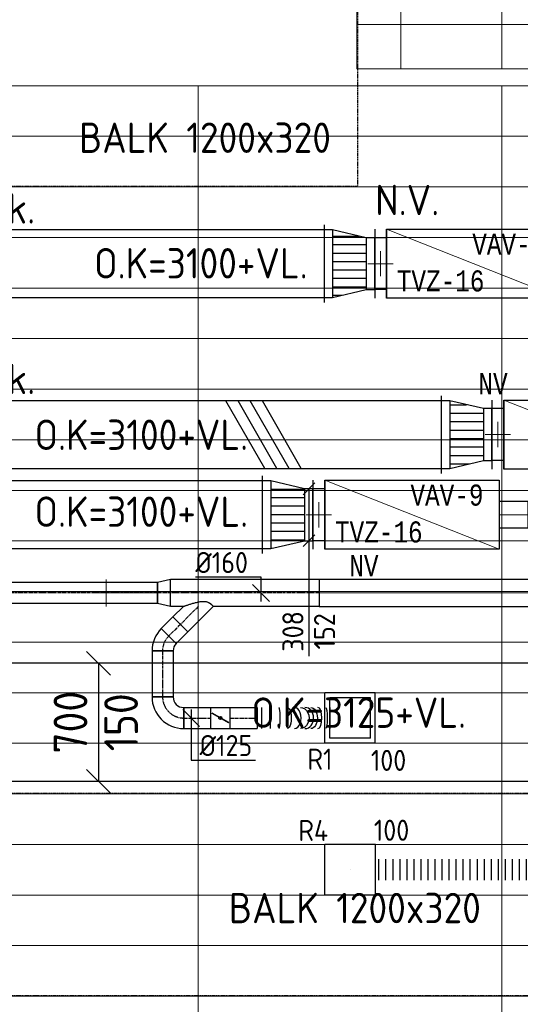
# Model space of a CAD drawing. Header units: millimetres. Extents: x -73785 to 23627, y 5976 to 52620.
# Tile 8 of 56: x -61746 to -58778, y 14399 to 20238. Entities that reach past the tile are written whole.
import ezdxf
from ezdxf.enums import TextEntityAlignment as Align

# ---------------------------------------------------------------- set-up
doc = ezdxf.new("R2010")
doc.units = ezdxf.units.MM
doc.linetypes.add('CENTER2', pattern=[28.575, 19.05, -3.175, 3.175, -3.175])
doc.linetypes.add('HIDDEN', pattern=[9.525, 6.35, -3.175])
for name, color, linetype in [('4plfd', 254, 'Continuous'), ('BALKEN', 7, 'Continuous'), ('WL570---_RETOUR', 100, 'Continuous'), ('WL570---_RETOUR_HL', 1, 'Continuous'), ('WL570---_TOEVOER', 200, 'Continuous'), ('WM570---_RETOUR', 2, 'Continuous'), ('WM570---_RETOUR_PR', 2, 'Continuous'), ('WM570---_TOEVOER', 2, 'Continuous')]:
    doc.layers.add(name, color=color, linetype=linetype)
for name, color, linetype, lineweight in [('WL570---_BESTAAND-HARTLIJN', 161, 'Continuous', 0), ('WL570---_BESTAAND-TOEVOER', 180, 'Continuous', 0), ('WL570---_DEMONTEREN', 10, 'Continuous', 0)]:
    doc.layers.add(name, color=color, linetype=linetype, lineweight=lineweight)
doc.layers.get('WL570---_DEMONTEREN').off()
doc.styles.add('BURO-025', font='ISO96.shx', dxfattribs={"height": 2.5})
doc.styles.add('CV-MAATVOEREN', font='simplex.shx')
doc.styles.add('ISO', font='ISO', dxfattribs={"height": 162})
doc.styles.add('MAATVOERING', font='ISO')
doc.styles.add('TABEL', font='monotxt.shx', dxfattribs={"width": 0.8})

# ---------------------------------------------------------------- blocks, each defined once
blk = doc.blocks.new('Groep-43')
at = {"color": 8, "linetype": 'Continuous', "lineweight": 13}
for p, q in [((-65620, 18699.14), (-22154.912, 18699.14)), ((-65620, 18699.14), (-22154.912, 18699.14)), ((-65620, 18399.14), (-22154.912, 18399.14)), ((-65620, 18099.14), (-22154.912, 18099.14)), ((-65620, 17799.14), (-22154.912, 17799.14)), ((-65620, 17499.14), (-22154.912, 17499.14)), ((-22154.912, 17199.14), (-65620, 17199.14)), ((-65620, 16899.14), (-22154.912, 16899.14)), ((-22154.912, 16599.14), (-65620, 16599.14)), ((-22154.912, 16299.14), (-65620, 16299.14)), ((-22154.912, 15999.14), (-65620, 15999.14)), ((-22154.912, 15699.14), (-65620, 15699.14)), ((-22154.912, 15399.14), (-65620, 15399.14)), ((-65620, 15099.14), (-22154.912, 15099.14)), ((-22154.912, 14799.14), (-65620, 14799.14)), ((-22154.912, 14499.14), (-65620, 14499.14)), ((-22154.912, 14199.14), (-65620, 14199.14)), ((-22154.912, 13899.14), (-65620, 13899.14)), ((-22154.912, 13599.14), (-65620, 13599.14)), ((-65620, 13299.14), (-22154.912, 13299.14))]:
    blk.add_line(p, q, dxfattribs=at)
blk = doc.blocks.new('Groep-46')
at = {"color": 8, "linetype": 'Continuous', "lineweight": 13}
for p, q in [((-60854.9, 22324.1), (-60854.9, 18799.1)), ((-60254.9, 22324.1), (-60254.9, 18799.1)), ((-59654.9, 22324.1), (-59654.9, 18799.1)), ((-59054.9, 22324.1), (-59054.9, 18799.1)), ((-58879.7, 22061.6), (-61104.9, 22061.6)), ((-58879.7, 21461.6), (-61104.9, 21461.6)), ((-58879.7, 20861.6), (-61104.9, 20861.6)), ((-58879.7, 20261.6), (-61104.9, 20261.6)), ((-58879.7, 19661.6), (-61104.9, 19661.6)), ((-58879.7, 19061.6), (-61104.9, 19061.6))]:
    blk.add_line(p, q, dxfattribs=at)
at = {"color": 8, "linetype": 'Continuous', "lineweight": 18}
blk.add_lwpolyline([(-61114.9, 22319.1), (-58874.9, 22319.1), (-58874.9, 18799.1), (-61114.9, 18799.1)], close=True, dxfattribs=at)
blk = doc.blocks.new('Groep-50')
at = {"color": 8, "linetype": 'Continuous', "lineweight": 13}
for p, q in [((-65604.9, 18699.1), (-54904.7, 18699.1)), ((-62054.9, 18699.1), (-62054.9, 8239.9)), ((-60254.9, 18699.1), (-60254.9, 7851))]:
    blk.add_line(p, q, dxfattribs=at)
at = {"color": 8}
for name in ['Groep-46', 'Groep-43']:
    blk.add_blockref(name, (0, 0), dxfattribs=at)
blk = doc.blocks.new('Block plafond 2e verd')
at = {"layer": '4plfd'}
blk.add_blockref('Groep-50', (73180, -19000), dxfattribs=at)
blk = doc.blocks.new('KARH')
for p, q in [((1, 0.5), (0, 0.5)), ((0, -0.5), (1, -0.5))]:
    blk.add_line(p, q)
at = {"invisible_edges": 15}
blk.add_3dface([(0, 0.5), (0, -0.5), (1, -0.5), (1, 0.5)], dxfattribs=at)
blk = doc.blocks.new('MVLINE')
blk.add_line((35.4, -35.4), (-35.4, 35.4))
blk = doc.blocks.new('KARO')
for p, q in [((1, 0.5), (0, 0.5)), ((0, -0.5), (1, -0.5))]:
    blk.add_line(p, q)
at = {"invisible_edges": 15}
blk.add_3dface([(0, 0.5), (0, -0.5), (1, -0.5), (1, 0.5)], dxfattribs=at)
at = {"layer": 'WL570---_BESTAAND-HARTLIJN'}
blk.add_line((0, 0), (1, 0), dxfattribs=at)
blk = doc.blocks.new('OBO16000090ZE')
blk.add_lwpolyline([(-80, 0), (80, 0), (80, 160, 1), (-80, 160)], format="xyb", close=True)
at = {"layer": 'WL570---_BESTAAND-HARTLIJN'}
for points in [[(0, 0), (0, 240)], [(-80, 160), (80, 160)]]:
    blk.add_lwpolyline(points, dxfattribs=at)
blk = doc.blocks.new('UISO')
at = {"layer": 'WL570---_TOEVOER'}
for p, q in [((0, 0.36), (1, 0.937)), ((0, 0.18), (1, 0.757)), ((0, 0), (1, 0.577)), ((0, -0.18), (1, 0.397))]:
    blk.add_line(p, q, dxfattribs=at)
blk = doc.blocks.new('VBX30815200160103500')
blk.add_lwpolyline([(0, 205), (-1035, 205), (-1035, -205), (0, -205)], close=True)
blk.add_lwpolyline([(-1035, 80), (-1205, 80), (-1205, -80), (-1035, -80)])
at = {"layer": 'WL570---_BESTAAND-HARTLIJN'}
for p, q in [((0, 205), (-1035, -205)), ((-1035, 0), (-1205, 0))]:
    blk.add_line(p, q, dxfattribs=at)
blk = doc.blocks.new('VVS30815230815207000')
for p, q in [((-204, 70), (204, 70)), ((-154, 0), (-154, 70)), ((154, 0), (154, 70)), ((-204, 0), (204, 0))]:
    blk.add_line(p, q)
at = {"layer": 'WL570---_BESTAAND-HARTLIJN'}
for p, q in [((0, -40), (0, 110)), ((-75, 35), (75, 35))]:
    blk.add_line(p, q, dxfattribs=at)
at = {"style": 'CV-MAATVOEREN', "flags": 9}
for tag, p in [('VERW-UNIT', (254, 70)), ('CV-GROEP', (254, -144.3))]:
    blk.add_attdef(tag, p, '', height=125, dxfattribs=at)
blk = doc.blocks.new('VTR308152400150-463-0')
at = {"layer": 'WL570---_TOEVOER'}
h = blk.add_hatch(dxfattribs=at)
h.set_pattern_fill('_U', color=256, scale=100, style=0, pattern_type=0)
h.set_pattern_definition([(0, (0, -154), (0, 100), [])])
h.paths.add_polyline_path([(50, -154), (250, -200), (250, 200), (50, 154)])
h = blk.add_hatch(dxfattribs=at)
h.set_pattern_fill('_U', color=256, scale=100, style=0, pattern_type=0)
h.set_pattern_definition([(0, (0, -104), (0, 100), [])])
h.paths.add_polyline_path([(50, -154), (250, -200), (250, 200), (50, 154)])
for p, q in [((0, -184), (0, 184)), ((250, -200), (250, 200)), ((300, -230), (300, 230)), ((50, -154), (50, 154))]:
    blk.add_line(p, q, dxfattribs=at)
blk.add_lwpolyline([(0, -154), (50, -154), (250, -200), (300, -200), (300, 200), (250, 200), (50, 154), (0, 154)], close=True, dxfattribs=at)
blk = doc.blocks.new('*U618')
at = {"color": 0, "ltscale": 10}
for p, q in [((0, 80, -2700), (78.2, 62.5, -2700)), ((0, 80, -2700), (0, -80, -2700)), ((78.2, 62.5, -2700), (78.2, -62.5, -2700)), ((0, -80, -2700), (78.2, -62.5, -2700))]:
    blk.add_line(p, q, dxfattribs=at)
at = {"layer": 'WL570---_RETOUR_HL', "linetype": 'CENTER2'}
blk.add_line((0, 0, -2700), (78.2, 0, -2700), dxfattribs=at)
for centre in [(0, 0, -2700), (78.2, 0, -2700)]:
    blk.add_circle(centre, 0.075, dxfattribs=at)
at = {"layer": 'WM570---_RETOUR_PR', "color": 2, "style": 'BURO-025'}
blk.add_attdef('POSNR', text='', height=125, dxfattribs=at).set_placement((0, 0), align=Align.MIDDLE)
blk = doc.blocks.new('*U621')
at = {"color": 0, "ltscale": 10}
for p, q in [((0, 62.5, -2700), (1442, 62.5, -2700)), ((0, -62.5, -2700), (0, 62.5, -2700)), ((1442, 62.5, -2700), (1442, -62.5, -2700)), ((0, -62.5, -2700), (1442, -62.5, -2700))]:
    blk.add_line(p, q, dxfattribs=at)
at = {"layer": 'WL570---_RETOUR_HL', "linetype": 'CENTER2'}
blk.add_line((0, 0, -2700), (1442, 0, -2700), dxfattribs=at)
at = {"layer": 'WM570---_RETOUR_PR', "color": 2, "style": 'BURO-025'}
blk.add_attdef('POSNR', text='', height=125, dxfattribs=at).set_placement((0, 0), align=Align.MIDDLE)
blk = doc.blocks.new('*U634')
at = {"color": 0, "ltscale": 10}
for p, q in [((-51.8, -62.5, -2700), (-51.8, 62.5, -2700)), ((-7.6, 80.8, -2700), (80.8, -7.6, -2700))]:
    blk.add_line(p, q, dxfattribs=at)
for radius in [62.6, 187.6]:
    blk.add_arc((-51.8, 125.1, -2700), radius, 270, 315, dxfattribs=at)
at = {"layer": 'WL570---_RETOUR_HL', "linetype": 'CENTER2'}
blk.add_arc((-51.8, 125.1, -2700), 125.1, 270, 315, dxfattribs=at)
at = {"layer": 'WM570---_RETOUR_PR', "color": 2, "style": 'BURO-025'}
blk.add_attdef('POSNR', text='', height=125, dxfattribs=at).set_placement((0, 0), align=Align.MIDDLE)
blk = doc.blocks.new('*U635')
at = {"color": 0, "ltscale": 10}
for p, q in [((-62.5, 125, -2700), (62.5, 125, -2700)), ((-125, -62.5, -2700), (-125, 62.5, -2700))]:
    blk.add_line(p, q, dxfattribs=at)
for radius, end in [(62.5, 0), (187.5, 360)]:
    blk.add_arc((-125, 125, -2700), radius, 270, end, dxfattribs=at)
at = {"layer": 'WL570---_RETOUR_HL', "linetype": 'CENTER2'}
blk.add_arc((-125, 125, -2700), 125, 270, 0, dxfattribs=at)
at = {"layer": 'WM570---_RETOUR_PR', "color": 2, "style": 'BURO-025'}
blk.add_attdef('POSNR', text='', height=125, dxfattribs=at).set_placement((0, 0), align=Align.MIDDLE)
blk = doc.blocks.new('*U636')
at = {"color": 0, "ltscale": 10}
for p, q in [((0, 62.5, -2700), (273.2, 62.5, -2700)), ((0, -62.5, -2700), (0, 62.5, -2700)), ((273.2, 62.5, -2700), (273.2, -62.5, -2700)), ((0, -62.5, -2700), (273.2, -62.5, -2700))]:
    blk.add_line(p, q, dxfattribs=at)
at = {"layer": 'WL570---_RETOUR_HL', "linetype": 'CENTER2'}
blk.add_line((0, 0, -2700), (273.2, 0, -2700), dxfattribs=at)
at = {"layer": 'WM570---_RETOUR_PR', "color": 2, "style": 'BURO-025'}
blk.add_attdef('POSNR', text='', height=125, dxfattribs=at).set_placement((0, 0), align=Align.MIDDLE)
blk = doc.blocks.new('*U637')
at = {"color": 0, "ltscale": 10}
for p, q in [((0, 62.5, -2700), (97.5, 62.5, -2700)), ((0, -62.5, -2700), (0, 62.5, -2700)), ((97.5, 62.5, -2700), (97.5, -62.5, -2700)), ((0, -62.5, -2700), (97.5, -62.5, -2700))]:
    blk.add_line(p, q, dxfattribs=at)
at = {"layer": 'WL570---_RETOUR_HL', "linetype": 'CENTER2'}
blk.add_line((0, 0, -2700), (97.5, 0, -2700), dxfattribs=at)
at = {"layer": 'WM570---_RETOUR_PR', "color": 2, "style": 'BURO-025'}
blk.add_attdef('POSNR', text='', height=125, dxfattribs=at).set_placement((0, 0), align=Align.MIDDLE)
blk = doc.blocks.new('*U638')
at = {"color": 0, "ltscale": 10}
for p, q in [((0, 80, -2700), (629, 80, -2700)), ((0, -80, -2700), (0, 80, -2700)), ((805.7, 80, -2700), (881.9, 80, -2700)), ((881.9, 80, -2700), (881.9, -80, -2700)), ((0, -80, -2700), (881.9, -80, -2700))]:
    blk.add_line(p, q, dxfattribs=at)
at = {"layer": 'WL570---_RETOUR_HL', "linetype": 'CENTER2'}
blk.add_line((0, 0, -2700), (881.9, 0, -2700), dxfattribs=at)
at = {"layer": 'WM570---_RETOUR_PR', "color": 2, "style": 'BURO-025'}
blk.add_attdef('POSNR', text='', height=125, dxfattribs=at).set_placement((0, 0), align=Align.MIDDLE)
blk = doc.blocks.new('*U639')
at = {"color": 0, "ltscale": 10}
for p, q in [((0, 88.4, -2700), (150.4, -62.1, -2700)), ((0, -88.4, -2700), (62.1, -150.4, -2700)), ((150.4, -62.1, -2700), (62.1, -150.4, -2700))]:
    blk.add_line(p, q, dxfattribs=at)
blk.add_spline([(-0.3, -87.7, -2700), (-1, -85.6, -2700), (-2.2, -82.1, -2700), (-3.9, -77.3, -2700), (-6, -71.3, -2700), (-8.4, -64.1, -2700), (-11.1, -55.9, -2700), (-14.1, -46.8, -2700), (-17.1, -37, -2700), (-20.1, -26.6, -2700), (-23, -15.9, -2700), (-25.5, -5.1, -2700), (-27.7, 5.5, -2700), (-29.2, 15.8, -2700), (-30, 25.5, -2700), (-30, 34.4, -2700), (-29.2, 42.6, -2700), (-27.7, 49.8, -2700), (-25.5, 56.2, -2700), (-23, 61.9, -2700), (-20.1, 66.9, -2700), (-17.1, 71.2, -2700), (-14.1, 75, -2700), (-11.1, 78.2, -2700), (-8.4, 81, -2700), (-6, 83.3, -2700), (-3.9, 85.1, -2700), (-2.2, 86.6, -2700), (-1, 87.6, -2700), (-0.3, 88.2, -2700), (0, 88.4, -2700)], degree=3, dxfattribs=at)
at = {"layer": 'WL570---_RETOUR_HL', "linetype": 'CENTER2'}
blk.add_line((0, 0, -2700), (106.3, -106.3, -2700), dxfattribs=at)
at = {"layer": 'WM570---_RETOUR_PR', "color": 2, "style": 'BURO-025'}
blk.add_attdef('POSNR', text='', height=125, dxfattribs=at).set_placement((0, 0), align=Align.MIDDLE)
blk = doc.blocks.new('*U640')
at = {"color": 0, "ltscale": 10}
for p, q in [((149, 149, -2500), (-149, 149, -2500)), ((-149, -149, -2500), (-149, 149, -2500)), ((120, 120, -2500), (-120, 120, -2500)), ((-120, -120, -2500), (-120, 120, -2500)), ((120, -120, -2500), (120, 120, -2500)), ((149, -149, -2500), (149, 149, -2500)), ((149, -149, -2500), (-149, -149, -2500)), ((120, -120, -2500), (-120, -120, -2500))]:
    blk.add_line(p, q, dxfattribs=at)
at = {"layer": 'WL570---_RETOUR_HL', "linetype": 'CENTER2'}
blk.add_circle((0, 0, -2500), 0.075, dxfattribs=at)
at = {"layer": 'WL570---_RETOUR', "color": 2, "style": 'BURO-025'}
for tag in ['MC', 'Q']:
    blk.add_attdef(tag, text='', height=125, dxfattribs=at).set_placement((0, 0), align=Align.MIDDLE)
at = {"layer": 'WM570---_RETOUR_PR', "color": 2, "style": 'BURO-025'}
blk.add_attdef('POSNR', text='', height=125, dxfattribs=at).set_placement((0, 0), align=Align.MIDDLE)
blk = doc.blocks.new('*U641')
at = {"color": 0, "ltscale": 10}
for p, q in [((0, 62.5, -2700), (0, -62.5, -2700)), ((26, 62.5, -2700), (26, -62.5, -2700)), ((78, 62.5, -2700), (78, -62.5, -2700)), ((431.8, 62.5, -2700), (431.8, -62.5, -2700))]:
    blk.add_line(p, q, dxfattribs=at)
for centre, major_axis, ratio, start_param, end_param in [((129.4, 0, -2700), (0, -62.5), 0.135301, 0, 3.141593), ((221.9, 0, -2700), (0, -62.5), 0.628556, 0, 3.141593), ((284.2, 0, -2700), (0, 62.5), 0.815741, 3.141593, 6.283185), ((360.1, 0, -2700), (0, 62.5), 0.396172, 3.141593, 6.283185)]:
    blk.add_ellipse(centre, major_axis=major_axis, ratio=ratio, start_param=start_param, end_param=end_param, dxfattribs=at)
at = {"color": 0, "ltscale": 10, "extrusion": (0, 0, -1)}
for centre, major_axis, ratio, start_param, end_param in [((178.3, 0, -2700), (0, 62.5), 0.396172, 0, 3.141593), ((257, 0, -2700), (0, 62.5), 0.815741, 0, 3.141593), ((318.1, 0, -2700), (0, -62.5), 0.628556, 3.141593, 6.283185), ((407.3, 0, -2700), (0, -62.5), 0.135301, 3.141593, 6.283185)]:
    blk.add_ellipse(centre, major_axis=major_axis, ratio=ratio, start_param=start_param, end_param=end_param, dxfattribs=at)
at = {"layer": 'WM570---_RETOUR_PR', "color": 2, "style": 'BURO-025'}
blk.add_attdef('POSNR', text='', height=125, dxfattribs=at).set_placement((0, 0), align=Align.MIDDLE)
blk = doc.blocks.new('*U642')
at = {"color": 0, "ltscale": 10}
for p, q in [((0, 62.5, -2700), (161.1, 62.5, -2700)), ((0, -62.5, -2700), (0, 62.5, -2700)), ((0, -62.5, -2700), (161.1, -62.5, -2700))]:
    blk.add_line(p, q, dxfattribs=at)
at = {"layer": 'WL570---_RETOUR_HL', "linetype": 'CENTER2'}
blk.add_line((0, 0, -2700), (161.1, 0, -2700), dxfattribs=at)
at = {"layer": 'WM570---_RETOUR_PR', "color": 2, "style": 'BURO-025'}
blk.add_attdef('POSNR', text='', height=125, dxfattribs=at).set_placement((0, 0), align=Align.MIDDLE)
blk = doc.blocks.new('*U643')
at = {"ltscale": 10}
for p, q in [((-56.4, 62.5, -2700), (56.4, 62.5, -2700)), ((-56.4, -62.5, -2700), (-56.4, 62.5, -2700)), ((56.4, 62.5, -2700), (56.4, -62.5, -2700)), ((-49.4, 27.3, -2700), (-48.4, 29.1, -2700)), ((48.4, -29.1, -2700), (-49.4, 27.3, -2700)), ((49.4, -27.3, -2700), (-48.4, 29.1, -2700)), ((48.4, -29.1, -2700), (49.4, -27.3, -2700)), ((-56.4, -62.5, -2700), (56.4, -62.5, -2700))]:
    blk.add_line(p, q, dxfattribs=at)
blk.add_circle((0, 0, -2700), 9.41, dxfattribs=at)
at = {"layer": 'WL570---_RETOUR', "color": 2, "style": 'BURO-025'}
blk.add_attdef('I', text='', height=125, dxfattribs=at).set_placement((0, 0), align=Align.MIDDLE)
at = {"layer": 'WM570---_RETOUR_PR', "color": 2, "style": 'BURO-025'}
blk.add_attdef('POSNR', text='', height=125, dxfattribs=at).set_placement((0, 0), align=Align.MIDDLE)
blk = doc.blocks.new('*U644')
at = {"color": 0, "ltscale": 10}
for p, q in [((0, 62.5, -2700), (161.1, 62.5, -2700)), ((161.1, 62.5, -2700), (161.1, -62.5, -2700)), ((0, -62.5, -2700), (161.1, -62.5, -2700))]:
    blk.add_line(p, q, dxfattribs=at)
at = {"layer": 'WL570---_RETOUR_HL', "linetype": 'CENTER2'}
blk.add_line((0, 0, -2700), (161.1, 0, -2700), dxfattribs=at)
at = {"layer": 'WM570---_RETOUR_PR', "color": 2, "style": 'BURO-025'}
blk.add_attdef('POSNR', text='', height=125, dxfattribs=at).set_placement((0, 0), align=Align.MIDDLE)
blk = doc.blocks.new('*U681')
at = {"layer": 'WM570---_RETOUR', "color": 0, "ltscale": 10}
for p, q in [((0, 92.9), (-389.3, 92.9)), ((0, -50), (0, 92.9)), ((50, -50), (-50, 50))]:
    blk.add_line(p, q, dxfattribs=at)
at = {"layer": 'WM570---_RETOUR', "color": 0, "style": 'BURO-025'}
blk.add_text('%%c160', height=125, dxfattribs=at).set_placement((-389.3, 117.9))
blk = doc.blocks.new('*U682')
at = {"layer": 'WM570---_RETOUR', "color": 0, "ltscale": 10}
for p, q in [((50, -50), (-50, 50)), ((0, 50), (0, -250.7)), ((0, -250.7), (380.4, -250.7))]:
    blk.add_line(p, q, dxfattribs=at)
at = {"layer": 'WM570---_RETOUR', "color": 0, "style": 'BURO-025'}
blk.add_text('%%c125', height=125, dxfattribs=at).set_placement((50, -225.7))
blk = doc.blocks.new('*U702')
at = {"color": 0, "ltscale": 10}
for p, q in [((150, 150, -150), (-150, 150, -150)), ((-150, -150, -150), (-150, 150, -150)), ((150, -150, -150), (150, 150, -150)), ((150, -150, -150), (-150, -150, -150))]:
    blk.add_line(p, q, dxfattribs=at)
at = {"layer": 'WL570---_RETOUR_HL', "linetype": 'CENTER2'}
blk.add_circle((0, 0, -150), 0.075, dxfattribs=at)
at = {"layer": 'WL570---_RETOUR', "color": 2, "style": 'BURO-025'}
for tag in ['MC', 'Q']:
    blk.add_attdef(tag, text='', height=125, dxfattribs=at).set_placement((0, 0), align=Align.MIDDLE)
at = {"layer": 'WM570---_RETOUR_PR', "color": 2, "style": 'BURO-025'}
blk.add_attdef('POSNR', text='', height=125, dxfattribs=at).set_placement((0, 0), align=Align.MIDDLE)
blk = doc.blocks.new('*U704')
at = {"color": 0, "ltscale": 10}
for p, q in [((0, 62.5, -150), (0, -62.5, -150)), ((20.8, 62.5, -150), (20.8, -62.5, -150)), ((62.5, 62.5, -150), (62.5, -62.5, -150)), ((104.2, 62.5, -150), (104.2, -62.5, -150)), ((145.8, 62.5, -150), (145.8, -62.5, -150)), ((187.5, 62.5, -150), (187.5, -62.5, -150)), ((229.2, 62.5, -150), (229.2, -62.5, -150)), ((270.8, 62.5, -150), (270.8, -62.5, -150)), ((312.5, 62.5, -150), (312.5, -62.5, -150)), ((354.2, 62.5, -150), (354.2, -62.5, -150)), ((395.8, 62.5, -150), (395.8, -62.5, -150)), ((437.5, 62.5, -150), (437.5, -62.5, -150)), ((479.2, 62.5, -150), (479.2, -62.5, -150)), ((520.8, 62.5, -150), (520.8, -62.5, -150)), ((562.5, 62.5, -150), (562.5, -62.5, -150)), ((604.2, 62.5, -150), (604.2, -62.5, -150)), ((645.8, 62.5, -150), (645.8, -62.5, -150)), ((687.5, 62.5, -150), (687.5, -62.5, -150)), ((729.2, 62.5, -150), (729.2, -62.5, -150)), ((770.8, 62.5, -150), (770.8, -62.5, -150)), ((812.5, 62.5, -150), (812.5, -62.5, -150)), ((854.2, 62.5, -150), (854.2, -62.5, -150)), ((895.8, 62.5, -150), (895.8, -62.5, -150)), ((937.5, 62.5, -150), (937.5, -62.5, -150)), ((979.2, 62.5, -150), (979.2, -62.5, -150)), ((1020.8, 62.5, -150), (1020.8, -62.5, -150)), ((1062.5, 62.5, -150), (1062.5, -62.5, -150)), ((1104.2, 62.5, -150), (1104.2, -62.5, -150)), ((1145.8, 62.5, -150), (1145.8, -62.5, -150)), ((1187.5, 62.5, -150), (1187.5, -62.5, -150)), ((1229.2, 62.5, -150), (1229.2, -62.5, -150)), ((1270.8, 62.5, -150), (1270.8, -62.5, -150)), ((1312.5, 62.5, -150), (1312.5, -62.5, -150)), ((1354.2, 62.5, -150), (1354.2, -62.5, -150)), ((1395.8, 62.5, -150), (1395.8, -62.5, -150)), ((1437.5, 62.5, -150), (1437.5, -62.5, -150)), ((1479.2, 62.5, -150), (1479.2, -62.5, -150)), ((1500, 62.5, -150), (1500, -62.5, -150))]:
    blk.add_line(p, q, dxfattribs=at)
at = {"layer": 'WM570---_RETOUR_PR', "color": 2, "style": 'BURO-025'}
blk.add_attdef('POSNR', text='', height=125, dxfattribs=at).set_placement((0, 0), align=Align.MIDDLE)

msp = doc.modelspace()

# ---------------------------------------------------------------- linework, layer by layer
at = {"layer": 'BALKEN', "color": 2, "linetype": 'HIDDEN'}
for p, q in [((-59743, 20451.1), (-59743, 19251.1)), ((-70887.3, 19251.1), (-59743, 19251.1)), ((-70887.3, 15651.1), (-21687.3, 15651.1)), ((-70887.3, 14451.1), (-21687.3, 14451.1))]:
    msp.add_line(p, q, dxfattribs=at)
at = {"layer": 'WM570---_RETOUR'}
msp.add_lwpolyline([(-61278.5, 16421), (-61278.5, 15721)], dxfattribs=at)
at = {"layer": 'WM570---_TOEVOER'}
msp.add_lwpolyline([(-60031.1, 17456.1), (-60031.1, 16462.4)], dxfattribs=at)

# ---------------------------------------------------------------- block references
at = {"layer": 'WL570---_BESTAAND-TOEVOER', "xscale": 400, "yscale": 400, "zscale": 400, "rotation": 90}
msp.add_blockref('UISO', (-60148.8, 17577.1), dxfattribs=at)
at = {"layer": 'WL570---_BESTAAND-TOEVOER', "rotation": 180}
msp.add_blockref('VTR308152400150-463-0', (-60007.8, 17302.1), dxfattribs=at)
at = {"layer": 'WL570---_DEMONTEREN', "rotation": 90}
msp.add_blockref('OBO16000090ZE', (-61073.5, 16838.1), dxfattribs=at)
at = {"layer": 'WL570---_DEMONTEREN', "xscale": 148.5784405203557, "yscale": 160, "zscale": 160, "rotation": 180}
msp.add_blockref('KARO', (-60924.9, 16838.1), dxfattribs=at)
at = {"layer": 'WL570---_RETOUR'}
for name, p, rotation in [('*U621', (-60930, 16838.1, 2700), 180), ('*U618', (-60851.8, 16838.1, 2700), 180), ('*U638', (-59969.9, 16838.1, 2700), 180), ('*U639', (-60687.2, 16758.1, 2700), 270), ('*U637', (-60793.5, 16651.9, 2700), 225.0000000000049), ('*U634', (-60899.1, 16546.3, 2700), 225.0000000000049), ('*U636', (-60899.1, 16494.5, 2700), 270), ('*U635', (-60899.1, 16096.3, 2700), 270), ('*U704', (-58137.2, 15196.3, 150), 180)]:
    msp.add_blockref(name, p, dxfattribs=dict(at, rotation=rotation))
at = {"layer": 'WL570---_RETOUR', "xscale": 2628.059748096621, "yscale": 160, "zscale": 160}
msp.add_blockref('KARO', (-59969.9, 16838.1), dxfattribs=at)
at = {"layer": 'WL570---_RETOUR', "xscale": 6027.825948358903, "yscale": 700, "zscale": 150, "rotation": 180}
msp.add_blockref('KARH', (-57491.8, 16071), dxfattribs=at)
at = {"layer": 'WL570---_RETOUR'}
ref = msp.add_blockref('*U640', (-59787.2, 16096.3, 2500), dxfattribs=at)
ref.add_attrib('Q', '100', dxfattribs={"color": 2, "height": 125, "style": 'BURO-025'}).set_placement((-59559.6, 15845.2, -2500), align=Align.MIDDLE)
ref.add_attrib('MC', 'R1', dxfattribs={"color": 2, "height": 125, "style": 'BURO-025'}).set_placement((-59966, 15852.3, -2500), align=Align.MIDDLE)
for name, p in [('*U642', (-60774.1, 16096.3, 2700)), ('*U643', (-60556.5, 16096.3, 2700)), ('*U644', (-60500.1, 16096.3, 2700)), ('*U641', (-60339, 16096.3, 2700))]:
    msp.add_blockref(name, p, dxfattribs=at)
ref = msp.add_blockref('*U702', (-59787.2, 15196.3, 150), dxfattribs=at)
ref.add_attrib('POSNR', 'R4', dxfattribs={"layer": 'WM570---_RETOUR_PR', "color": 2, "height": 125, "style": 'BURO-025'}).set_placement((-60005.8, 15429.8), align=Align.MIDDLE)
ref.add_attrib('Q', '100', dxfattribs={"color": 2, "height": 125, "style": 'BURO-025'}).set_placement((-59541.8, 15430.7), align=Align.MIDDLE)
at = {"layer": 'WL570---_TOEVOER', "yscale": 400, "zscale": 150}
for p, xscale in [((-63691.5, 18790.9), 3750.037341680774), ((-63691.5, 17777.1), 4444.673143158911)]:
    msp.add_blockref('KARH', p, dxfattribs=dict(at, xscale=xscale))
at = {"layer": 'WL570---_TOEVOER', "rotation": 180}
for p in [(-59641.5, 18790.9), (-58946.8, 17777.1)]:
    msp.add_blockref('VTR308152400150-463-0', p, dxfattribs=at)
at = {"layer": 'WL570---_TOEVOER', "xscale": -1, "rotation": 90}
for p in [(-59571.5, 18790.9), (-58876.8, 17777.1), (-59937.8, 17302.1)]:
    msp.add_blockref('VVS30815230815207000', p, dxfattribs=at)
at = {"layer": 'WL570---_TOEVOER', "xscale": -1}
for p in [(-59571.5, 18790.9), (-58876.8, 17777.1), (-59937.8, 17302.1)]:
    msp.add_blockref('VBX30815200160103500', p, dxfattribs=at)
at = {"layer": 'WL570---_TOEVOER', "xscale": 4701.592371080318, "yscale": 400, "zscale": 150, "rotation": 180}
msp.add_blockref('KARH', (-60292.5, 17302.1), dxfattribs=at)
at = {"layer": 'WM570---_RETOUR'}
for name, p in [('Block plafond 2e verd', (-71812.3, 20147.2)), ('*U681', (-60315.4, 16838.1, 2700)), ('*U682', (-60729.4, 16096.3, 2700))]:
    msp.add_blockref(name, p, dxfattribs=at)
at = {"layer": 'WM570---_RETOUR', "xscale": 2, "yscale": 2, "zscale": 2}
for p in [(-61278.5, 16421), (-61278.5, 15721)]:
    msp.add_blockref('MVLINE', p, dxfattribs=at)
at = {"layer": 'WM570---_TOEVOER', "xscale": -1}
for p in [(-60031.1, 17456.1), (-60031.1, 17148.1)]:
    msp.add_blockref('MVLINE', p, dxfattribs=at)

# ---------------------------------------------------------------- texts
at = {"layer": 'BALKEN', "color": 2, "linetype": 'HIDDEN', "style": 'ISO'}
for p in [(-61394.9, 19448), (-60506, 14879.6)]:
    msp.add_text('BALK 1200x320', height=180, dxfattribs=at).set_placement(p)
at = {"layer": 'WM570---_RETOUR', "style": 'MAATVOERING'}
for s, p in [('700', (-61345.2, 16071)), ('150', (-61045.2, 16071))]:
    msp.add_text(s, height=200, rotation=90, dxfattribs=at).set_placement(p, align=Align.CENTER)
msp.add_text('O.K=3125+VL.', height=180, dxfattribs=at).set_placement((-60372.6, 16038.1))
at = {"layer": 'WM570---_TOEVOER', "style": 'MAATVOERING'}
for s, p in [('inspectieluik.', (-62914.2, 19028.5)), ('N.V.', (-59638.5, 19078.4)), ('O.K=3100+VL.', (-61305, 18703.3)), ('inspectieluik.', (-62914.2, 18017.5)), ('O.K=3100+VL.', (-61658.2, 17686.2)), ('O.K=3100+VL.', (-61658.2, 17230.1))]:
    msp.add_text(s, height=180, dxfattribs=at).set_placement(p)
at = {"layer": 'WM570---_TOEVOER', "style": 'TABEL', "width": 0.8}
for s, p in [('VAV-9', (-58846.6, 18907.2)), ('TVZ-16', (-59250.7, 18688.8)), ('VAV-9', (-59213, 17418.5)), ('TVZ-16', (-59617.1, 17200.1))]:
    msp.add_text(s, height=125, dxfattribs=at).set_placement(p, align=Align.MIDDLE_CENTER)
for p in [(-59026.3, 18079.1), (-59792.1, 17000.1)]:
    msp.add_text('NV', height=125, dxfattribs=at).set_placement(p, align=Align.MIDDLE_LEFT)
at = {"layer": 'WM570---_TOEVOER', "style": 'MAATVOERING'}
for s, p in [('308', (-60063.9, 16610.2)), ('152', (-59876.4, 16610.2))]:
    msp.add_text(s, height=125, rotation=90, dxfattribs=at).set_placement(p, align=Align.CENTER)

doc.saveas('drawing.dxf')
